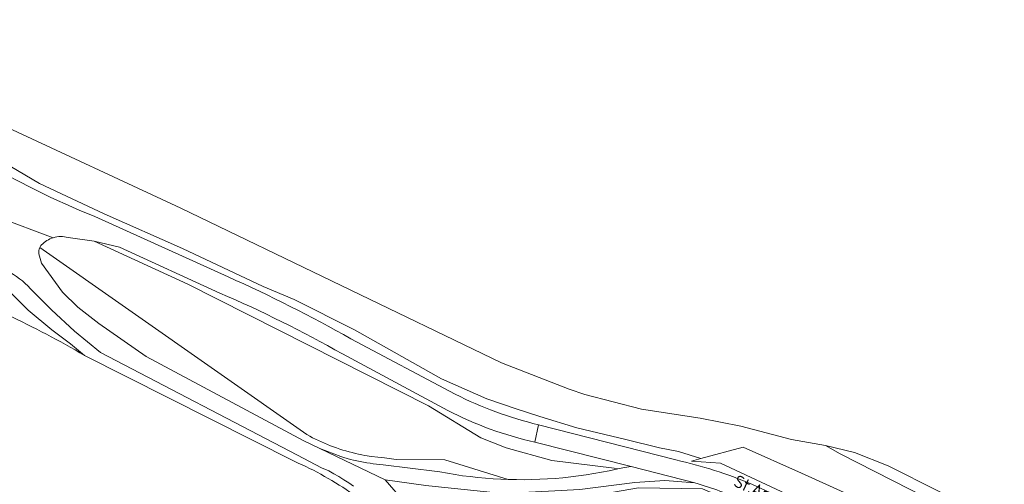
# Model space of a CAD drawing. Extents: x 184422 to 188298, y 343471 to 350189.
# Tile 211 of 256: x 186160 to 186302, y 348066 to 348133. Entities that reach past the tile are written whole.
import ezdxf
from ezdxf.enums import TextEntityAlignment as Align

# ---------------------------------------------------------------- set-up
doc = ezdxf.new("R2010")
doc.units = 0
for name, color, linetype, lineweight in [('B-WA-GR-BOUWLAND-GV', 252, 'Continuous', 13), ('B-WA-GR-GRAS-GV', 252, 'Continuous', 13), ('B-WA-GR-GROENVOORZIENING-GV', 252, 'Continuous', 18), ('B-WA-GR-STRUIK-GV', 252, 'Continuous', 13), ('B-WA-OG-TERREIN_CULTUURSCHEIDING-GV', 252, 'Continuous', 18), ('B-WA-OG-TOPOGRAFIE-T18', 252, 'Continuous', 18), ('B-WA-OG-WEG-GV', 252, 'Continuous', 18), ('B-WA-VH-VERHARDING_HALFVERHARDING_GRIND-GV', 252, 'Continuous', 18)]:
    doc.layers.add(name, color=color, linetype=linetype, lineweight=lineweight)
doc.styles.add('NLCS-ISO-M1000-T18', font='NLCS-ISO.ttf', dxfattribs={"height": 1.8})

msp = doc.modelspace()

# ---------------------------------------------------------------- linework, layer by layer
at = {"layer": 'B-WA-GR-BOUWLAND-GV', "flags": 128}
msp.add_lwpolyline([(186138.298, 348135.467), (186141.489, 348132.375), (186148.511, 348124.437), (186157.252, 348118.086), (186182.979, 348106.064), (186229.429, 348083.675), (186239.23, 348079.856), (186241.459, 348079.102), (186249.687, 348076.955), (186258.161, 348075.66), (186264.078, 348074.497), (186271.388, 348072.563), (186276.338, 348071.71), (186280.501, 348070.694), (186285.418, 348068.76), (186292.695, 348065.089), (186299.893, 348061.531), (186302.824, 348059.926)], dxfattribs=at)
msp.add_lwpolyline([(186138.298, 348135.467), (186141.489, 348132.375), (186148.511, 348124.437), (186157.252, 348118.086), (186182.979, 348106.064), (186229.429, 348083.675), (186239.23, 348079.856), (186241.459, 348079.102), (186249.687, 348076.955), (186258.161, 348075.66), (186264.078, 348074.497), (186271.388, 348072.563), (186276.338, 348071.71), (186280.501, 348070.694), (186285.418, 348068.76), (186292.695, 348065.089), (186299.893, 348061.531), (186302.824, 348059.926)], dxfattribs=at)
msp.add_lwpolyline([(186138.298, 348135.467), (186141.489, 348132.375), (186148.511, 348124.437), (186157.252, 348118.086), (186182.979, 348106.064), (186229.429, 348083.675), (186239.23, 348079.856), (186241.459, 348079.102), (186249.687, 348076.955), (186258.161, 348075.66), (186264.078, 348074.497), (186271.388, 348072.563), (186276.338, 348071.71), (186280.501, 348070.694), (186285.418, 348068.76), (186292.695, 348065.089), (186299.893, 348061.531), (186302.824, 348059.926)], dxfattribs=at)
at = {"layer": 'B-WA-GR-GRAS-GV', "flags": 128}
for points in [[(186169.031, 348084.755), (186167.01, 348086.449), (186164.319, 348088.467), (186160.889, 348091.292), (186158.333, 348093.848), (186156.45, 348095.328), (186152.952, 348096.606), (186148.984, 348096.875), (186144.881, 348097.413), (186137.099, 348097.969)], [(186169.031, 348084.755), (186167.01, 348086.449), (186164.319, 348088.467), (186160.889, 348091.292), (186158.333, 348093.848), (186156.45, 348095.328), (186152.952, 348096.606), (186148.984, 348096.875), (186144.881, 348097.413), (186137.099, 348097.969)], [(186169.031, 348084.755), (186167.01, 348086.449), (186164.319, 348088.467), (186160.889, 348091.292), (186158.333, 348093.848), (186156.45, 348095.328), (186152.952, 348096.606), (186148.984, 348096.875), (186144.881, 348097.413), (186137.099, 348097.969)], [(186199.413, 348069.421), (186169.031, 348084.755)], [(186199.413, 348069.421), (186169.031, 348084.755)], [(186199.413, 348069.421), (186169.031, 348084.755)]]:
    msp.add_lwpolyline(points, dxfattribs=at)
at = {"layer": 'B-WA-GR-GRAS-GV'}
for points in [[(186169.031, 348084.755, 0.0258914), (186157.88, 348090.608)], [(186157.88, 348090.608, -0.0258914), (186169.031, 348084.755)], [(186169.031, 348084.755, 0.0258914), (186157.88, 348090.608)], [(186157.88, 348090.608, -0.0258914), (186169.031, 348084.755)], [(186169.031, 348084.755, 0.0258914), (186157.88, 348090.608)], [(186157.88, 348090.608, -0.0258914), (186169.031, 348084.755)], [(186207.957, 348064.62, 0.0519028), (186199.413, 348069.421)], [(186207.957, 348064.62, 0.0519028), (186199.413, 348069.421)], [(186207.957, 348064.62, 0.0519028), (186199.413, 348069.421)]]:
    msp.add_lwpolyline(points, format="xyb", dxfattribs=at)
at = {"layer": 'B-WA-GR-GROENVOORZIENING-GV', "flags": 128}
msp.add_lwpolyline([(186302.824, 348059.926), (186299.893, 348061.531), (186292.695, 348065.089), (186285.418, 348068.76), (186280.501, 348070.694), (186276.338, 348071.71), (186278.436, 348070.517), (186291.056, 348064.089), (186305.431, 348057.058)], dxfattribs=at)
msp.add_lwpolyline([(186302.824, 348059.926), (186299.893, 348061.531), (186292.695, 348065.089), (186285.418, 348068.76), (186280.501, 348070.694), (186276.338, 348071.71), (186278.436, 348070.517), (186291.056, 348064.089), (186305.431, 348057.058)], dxfattribs=at)
msp.add_lwpolyline([(186302.824, 348059.926), (186299.893, 348061.531), (186292.695, 348065.089), (186285.418, 348068.76), (186280.501, 348070.694), (186276.338, 348071.71), (186278.436, 348070.517), (186291.056, 348064.089), (186305.431, 348057.058)], dxfattribs=at)
at = {"layer": 'B-WA-GR-STRUIK-GV', "flags": 128}
msp.add_lwpolyline([(186299.656, 348050.373), (186289.708, 348060.086), (186272.853, 348067.712), (186264.406, 348071.449), (186258.298, 348069.817), (186256.934, 348069.453), (186261.113, 348069.144), (186283.136, 348058.889), (186298.958, 348050.696)], close=True, dxfattribs=at)
msp.add_lwpolyline([(186299.656, 348050.373), (186289.708, 348060.086), (186272.853, 348067.712), (186264.406, 348071.449), (186258.298, 348069.817), (186256.934, 348069.453), (186261.113, 348069.144), (186283.136, 348058.889), (186298.958, 348050.696)], close=True, dxfattribs=at)
msp.add_lwpolyline([(186299.656, 348050.373), (186289.708, 348060.086), (186272.853, 348067.712), (186264.406, 348071.449), (186258.298, 348069.817), (186256.934, 348069.453), (186261.113, 348069.144), (186283.136, 348058.889), (186298.958, 348050.696)], close=True, dxfattribs=at)
at = {"layer": 'B-WA-OG-TERREIN_CULTUURSCHEIDING-GV', "flags": 128}
for points in [[(186291.056, 348064.089), (186278.436, 348070.517), (186276.338, 348071.71), (186271.388, 348072.563), (186264.078, 348074.497), (186258.161, 348075.66), (186249.687, 348076.955), (186241.459, 348079.102), (186239.23, 348079.856), (186229.429, 348083.675), (186182.979, 348106.064), (186157.252, 348118.086)], [(186291.056, 348064.089), (186278.436, 348070.517), (186276.338, 348071.71), (186271.388, 348072.563), (186264.078, 348074.497), (186258.161, 348075.66), (186249.687, 348076.955), (186241.459, 348079.102), (186239.23, 348079.856), (186229.429, 348083.675), (186182.979, 348106.064), (186157.252, 348118.086)], [(186291.056, 348064.089), (186278.436, 348070.517), (186276.338, 348071.71), (186271.388, 348072.563), (186264.078, 348074.497), (186258.161, 348075.66), (186249.687, 348076.955), (186241.459, 348079.102), (186239.23, 348079.856), (186229.429, 348083.675), (186182.979, 348106.064), (186157.252, 348118.086)], [(186153.731, 348114.833), (186162.524, 348109.67), (186171.878, 348105.282), (186183.241, 348100.262), (186194.93, 348094.748), (186199.402, 348092.837), (186208.154, 348088.445), (186220.749, 348081.351), (186227.298, 348078.463), (186231.56, 348077.004), (186234.969, 348075.89), (186240.345, 348074.284), (186247.393, 348072.563), (186252.31, 348071.382), (186255.031, 348070.825), (186258.298, 348069.817), (186264.406, 348071.449), (186272.853, 348067.712), (186289.708, 348060.086)], [(186153.731, 348114.833), (186162.524, 348109.67), (186171.878, 348105.282), (186183.241, 348100.262), (186194.93, 348094.748), (186199.402, 348092.837), (186208.154, 348088.445), (186220.749, 348081.351), (186227.298, 348078.463), (186231.56, 348077.004), (186234.969, 348075.89), (186240.345, 348074.284), (186247.393, 348072.563), (186252.31, 348071.382), (186255.031, 348070.825), (186258.298, 348069.817), (186264.406, 348071.449), (186272.853, 348067.712), (186289.708, 348060.086)], [(186153.731, 348114.833), (186162.524, 348109.67), (186171.878, 348105.282), (186183.241, 348100.262), (186194.93, 348094.748), (186199.402, 348092.837), (186208.154, 348088.445), (186220.749, 348081.351), (186227.298, 348078.463), (186231.56, 348077.004), (186234.969, 348075.89), (186240.345, 348074.284), (186247.393, 348072.563), (186252.31, 348071.382), (186255.031, 348070.825), (186258.298, 348069.817), (186264.406, 348071.449), (186272.853, 348067.712), (186289.708, 348060.086)]]:
    msp.add_lwpolyline(points, dxfattribs=at)
at = {"layer": 'B-WA-OG-WEG-GV', "flags": 128}
for points in [[(186265.682, 348066.086), (186298.958, 348050.696), (186283.136, 348058.889), (186261.113, 348069.144), (186256.934, 348069.453), (186258.298, 348069.817), (186255.031, 348070.825), (186252.31, 348071.382), (186247.393, 348072.563), (186240.345, 348074.284), (186234.969, 348075.89), (186231.56, 348077.004), (186227.298, 348078.463), (186220.749, 348081.351), (186208.154, 348088.445), (186199.402, 348092.837), (186194.93, 348094.748), (186183.241, 348100.262), (186171.878, 348105.282), (186162.524, 348109.67), (186153.731, 348114.833), (186148.906, 348118.455), (186139.028, 348127.252), (186132.764, 348133.794)], [(186265.682, 348066.086), (186298.958, 348050.696), (186283.136, 348058.889), (186261.113, 348069.144), (186256.934, 348069.453), (186258.298, 348069.817), (186255.031, 348070.825), (186252.31, 348071.382), (186247.393, 348072.563), (186240.345, 348074.284), (186234.969, 348075.89), (186231.56, 348077.004), (186227.298, 348078.463), (186220.749, 348081.351), (186208.154, 348088.445), (186199.402, 348092.837), (186194.93, 348094.748), (186183.241, 348100.262), (186171.878, 348105.282), (186162.524, 348109.67), (186153.731, 348114.833), (186148.906, 348118.455), (186139.028, 348127.252), (186132.764, 348133.794)], [(186265.682, 348066.086), (186298.958, 348050.696), (186283.136, 348058.889), (186261.113, 348069.144), (186256.934, 348069.453), (186258.298, 348069.817), (186255.031, 348070.825), (186252.31, 348071.382), (186247.393, 348072.563), (186240.345, 348074.284), (186234.969, 348075.89), (186231.56, 348077.004), (186227.298, 348078.463), (186220.749, 348081.351), (186208.154, 348088.445), (186199.402, 348092.837), (186194.93, 348094.748), (186183.241, 348100.262), (186171.878, 348105.282), (186162.524, 348109.67), (186153.731, 348114.833), (186148.906, 348118.455), (186139.028, 348127.252), (186132.764, 348133.794)], [(186170.559, 348104.873), (186189.835, 348096.136)], [(186170.559, 348104.873), (186189.835, 348096.136)], [(186170.559, 348104.873), (186189.835, 348096.136)], [(186231.563, 348066.763), (186232.689, 348066.759), (186233.816, 348066.777), (186234.941, 348066.814), (186236.066, 348066.871), (186237.19, 348066.949), (186238.312, 348067.046), (186239.432, 348067.164), (186240.55, 348067.302), (186241.665, 348067.46), (186242.777, 348067.638), (186243.886, 348067.835), (186244.991, 348068.053), (186245.622, 348068.204), (186246.258, 348068.341), (186245.745, 348068.425), (186236.7, 348069.555), (186230.072, 348071.353), (186226.41, 348072.798), (186218.862, 348077.472), (186184.022, 348095.063), (186170.42, 348101.319), (186166.667, 348101.852)], [(186231.563, 348066.763), (186232.689, 348066.759), (186233.816, 348066.777), (186234.941, 348066.814), (186236.066, 348066.871), (186237.19, 348066.949), (186238.312, 348067.046), (186239.432, 348067.164), (186240.55, 348067.302), (186241.665, 348067.46), (186242.777, 348067.638), (186243.886, 348067.835), (186244.991, 348068.053), (186245.622, 348068.204), (186246.258, 348068.341), (186245.745, 348068.425), (186236.7, 348069.555), (186230.072, 348071.353), (186226.41, 348072.798), (186218.862, 348077.472), (186184.022, 348095.063), (186170.42, 348101.319), (186166.667, 348101.852)], [(186231.563, 348066.763), (186232.689, 348066.759), (186233.816, 348066.777), (186234.941, 348066.814), (186236.066, 348066.871), (186237.19, 348066.949), (186238.312, 348067.046), (186239.432, 348067.164), (186240.55, 348067.302), (186241.665, 348067.46), (186242.777, 348067.638), (186243.886, 348067.835), (186244.991, 348068.053), (186245.622, 348068.204), (186246.258, 348068.341), (186245.745, 348068.425), (186236.7, 348069.555), (186230.072, 348071.353), (186226.41, 348072.798), (186218.862, 348077.472), (186184.022, 348095.063), (186170.42, 348101.319), (186166.667, 348101.852)], [(186211.515, 348070.002), (186210.579, 348070.121), (186209.646, 348070.272), (186209.182, 348070.361), (186208.72, 348070.457), (186208.259, 348070.561), (186207.801, 348070.673), (186207.344, 348070.793), (186206.889, 348070.921), (186206.437, 348071.057), (186205.987, 348071.201), (186205.54, 348071.352), (186205.095, 348071.512), (186204.654, 348071.679), (186204.215, 348071.854), (186203.779, 348072.036), (186203.347, 348072.226), (186202.918, 348072.423), (186202.492, 348072.628), (186202.07, 348072.841), (186201.652, 348073.06), (186201.238, 348073.287), (186162.558, 348100.385)], [(186162.558, 348100.385), (186201.238, 348073.287), (186201.652, 348073.06), (186202.07, 348072.841), (186202.492, 348072.628), (186202.918, 348072.423), (186203.347, 348072.226), (186203.779, 348072.036), (186204.215, 348071.854), (186204.654, 348071.679), (186205.095, 348071.512), (186205.54, 348071.352), (186205.987, 348071.201), (186206.437, 348071.057), (186206.889, 348070.921), (186207.344, 348070.793), (186207.801, 348070.673), (186208.259, 348070.561), (186208.72, 348070.457), (186209.182, 348070.361), (186209.646, 348070.272), (186210.579, 348070.121), (186211.515, 348070.002), (186212.456, 348069.915), (186214.181, 348069.694), (186221.206, 348069.634), (186230.4, 348066.797), (186231.563, 348066.763)], [(186211.515, 348070.002), (186210.579, 348070.121), (186209.646, 348070.272), (186209.182, 348070.361), (186208.72, 348070.457), (186208.259, 348070.561), (186207.801, 348070.673), (186207.344, 348070.793), (186206.889, 348070.921), (186206.437, 348071.057), (186205.987, 348071.201), (186205.54, 348071.352), (186205.095, 348071.512), (186204.654, 348071.679), (186204.215, 348071.854), (186203.779, 348072.036), (186203.347, 348072.226), (186202.918, 348072.423), (186202.492, 348072.628), (186202.07, 348072.841), (186201.652, 348073.06), (186201.238, 348073.287), (186162.558, 348100.385)], [(186162.558, 348100.385), (186201.238, 348073.287), (186201.652, 348073.06), (186202.07, 348072.841), (186202.492, 348072.628), (186202.918, 348072.423), (186203.347, 348072.226), (186203.779, 348072.036), (186204.215, 348071.854), (186204.654, 348071.679), (186205.095, 348071.512), (186205.54, 348071.352), (186205.987, 348071.201), (186206.437, 348071.057), (186206.889, 348070.921), (186207.344, 348070.793), (186207.801, 348070.673), (186208.259, 348070.561), (186208.72, 348070.457), (186209.182, 348070.361), (186209.646, 348070.272), (186210.579, 348070.121), (186211.515, 348070.002), (186212.456, 348069.915), (186214.181, 348069.694), (186221.206, 348069.634), (186230.4, 348066.797), (186231.563, 348066.763)], [(186211.515, 348070.002), (186210.579, 348070.121), (186209.646, 348070.272), (186209.182, 348070.361), (186208.72, 348070.457), (186208.259, 348070.561), (186207.801, 348070.673), (186207.344, 348070.793), (186206.889, 348070.921), (186206.437, 348071.057), (186205.987, 348071.201), (186205.54, 348071.352), (186205.095, 348071.512), (186204.654, 348071.679), (186204.215, 348071.854), (186203.779, 348072.036), (186203.347, 348072.226), (186202.918, 348072.423), (186202.492, 348072.628), (186202.07, 348072.841), (186201.652, 348073.06), (186201.238, 348073.287), (186162.558, 348100.385)], [(186162.558, 348100.385), (186201.238, 348073.287), (186201.652, 348073.06), (186202.07, 348072.841), (186202.492, 348072.628), (186202.918, 348072.423), (186203.347, 348072.226), (186203.779, 348072.036), (186204.215, 348071.854), (186204.654, 348071.679), (186205.095, 348071.512), (186205.54, 348071.352), (186205.987, 348071.201), (186206.437, 348071.057), (186206.889, 348070.921), (186207.344, 348070.793), (186207.801, 348070.673), (186208.259, 348070.561), (186208.72, 348070.457), (186209.182, 348070.361), (186209.646, 348070.272), (186210.579, 348070.121), (186211.515, 348070.002), (186212.456, 348069.915), (186214.181, 348069.694), (186221.206, 348069.634), (186230.4, 348066.797), (186231.563, 348066.763)], [(186188.623, 348093.798), (186174.091, 348100.44), (186170.42, 348101.319), (186184.022, 348095.063), (186218.862, 348077.472), (186226.41, 348072.798), (186230.072, 348071.353), (186236.7, 348069.555), (186245.745, 348068.425), (186246.258, 348068.341), (186247.216, 348068.521), (186248.18, 348068.669), (186234.217, 348072.197)], [(186188.623, 348093.798), (186174.091, 348100.44), (186170.42, 348101.319), (186184.022, 348095.063), (186218.862, 348077.472), (186226.41, 348072.798), (186230.072, 348071.353), (186236.7, 348069.555), (186245.745, 348068.425), (186246.258, 348068.341), (186247.216, 348068.521), (186248.18, 348068.669), (186234.217, 348072.197)], [(186188.623, 348093.798), (186174.091, 348100.44), (186170.42, 348101.319), (186184.022, 348095.063), (186218.862, 348077.472), (186226.41, 348072.798), (186230.072, 348071.353), (186236.7, 348069.555), (186245.745, 348068.425), (186246.258, 348068.341), (186247.216, 348068.521), (186248.18, 348068.669), (186234.217, 348072.197)], [(186162.429, 348099.49), (186162.831, 348098.108), (186165.848, 348093.9), (186168.061, 348091.771), (186171.103, 348089.405), (186177.99, 348084.58), (186200.816, 348072.38), (186203.117, 348071.274), (186206.138, 348070.096), (186206.601, 348069.956), (186207.066, 348069.825), (186207.534, 348069.702), (186208.003, 348069.587), (186208.475, 348069.481), (186208.948, 348069.383), (186209.423, 348069.292), (186209.9, 348069.211), (186210.378, 348069.137), (186210.857, 348069.072), (186211.337, 348069.015), (186211.818, 348068.967), (186212.3, 348068.927), (186220.108, 348067.927), (186220.496, 348067.877), (186221.59, 348067.678), (186222.688, 348067.498), (186223.789, 348067.337), (186224.892, 348067.196), (186225.998, 348067.075), (186227.106, 348066.973), (186228.215, 348066.891), (186229.325, 348066.829), (186230.4, 348066.797), (186221.206, 348069.634), (186214.181, 348069.694), (186212.456, 348069.915), (186211.515, 348070.002)], [(186162.429, 348099.49), (186162.831, 348098.108), (186165.848, 348093.9), (186168.061, 348091.771), (186171.103, 348089.405), (186177.99, 348084.58), (186200.816, 348072.38), (186203.117, 348071.274), (186206.138, 348070.096), (186206.601, 348069.956), (186207.066, 348069.825), (186207.534, 348069.702), (186208.003, 348069.587), (186208.475, 348069.481), (186208.948, 348069.383), (186209.423, 348069.292), (186209.9, 348069.211), (186210.378, 348069.137), (186210.857, 348069.072), (186211.337, 348069.015), (186211.818, 348068.967), (186212.3, 348068.927), (186220.108, 348067.927), (186220.496, 348067.877), (186221.59, 348067.678), (186222.688, 348067.498), (186223.789, 348067.337), (186224.892, 348067.196), (186225.998, 348067.075), (186227.106, 348066.973), (186228.215, 348066.891), (186229.325, 348066.829), (186230.4, 348066.797), (186221.206, 348069.634), (186214.181, 348069.694), (186212.456, 348069.915), (186211.515, 348070.002)], [(186162.429, 348099.49), (186162.831, 348098.108), (186165.848, 348093.9), (186168.061, 348091.771), (186171.103, 348089.405), (186177.99, 348084.58), (186200.816, 348072.38), (186203.117, 348071.274), (186206.138, 348070.096), (186206.601, 348069.956), (186207.066, 348069.825), (186207.534, 348069.702), (186208.003, 348069.587), (186208.475, 348069.481), (186208.948, 348069.383), (186209.423, 348069.292), (186209.9, 348069.211), (186210.378, 348069.137), (186210.857, 348069.072), (186211.337, 348069.015), (186211.818, 348068.967), (186212.3, 348068.927), (186220.108, 348067.927), (186220.496, 348067.877), (186221.59, 348067.678), (186222.688, 348067.498), (186223.789, 348067.337), (186224.892, 348067.196), (186225.998, 348067.075), (186227.106, 348066.973), (186228.215, 348066.891), (186229.325, 348066.829), (186230.4, 348066.797), (186221.206, 348069.634), (186214.181, 348069.694), (186212.456, 348069.915), (186211.515, 348070.002)], [(186137.099, 348097.969), (186144.881, 348097.413), (186148.984, 348096.875), (186152.952, 348096.606), (186156.45, 348095.328), (186158.333, 348093.848), (186160.889, 348091.292), (186164.319, 348088.467), (186167.01, 348086.449), (186169.031, 348084.755), (186199.413, 348069.421)], [(186137.099, 348097.969), (186144.881, 348097.413), (186148.984, 348096.875), (186152.952, 348096.606), (186156.45, 348095.328), (186158.333, 348093.848), (186160.889, 348091.292), (186164.319, 348088.467), (186167.01, 348086.449), (186169.031, 348084.755), (186199.413, 348069.421)], [(186137.099, 348097.969), (186144.881, 348097.413), (186148.984, 348096.875), (186152.952, 348096.606), (186156.45, 348095.328), (186158.333, 348093.848), (186160.889, 348091.292), (186164.319, 348088.467), (186167.01, 348086.449), (186169.031, 348084.755), (186199.413, 348069.421)], [(186208.001, 348065.818), (186207.302, 348066.29), (186206.594, 348066.748), (186205.879, 348067.195), (186205.156, 348067.628), (186204.425, 348068.049), (186203.356, 348068.493), (186199.895, 348070.298), (186171.361, 348085.164), (186167.57, 348088.252), (186164.255, 348091.378), (186162.381, 348093.254), (186161.211, 348094.425)], [(186208.001, 348065.818), (186207.302, 348066.29), (186206.594, 348066.748), (186205.879, 348067.195), (186205.156, 348067.628), (186204.425, 348068.049), (186203.356, 348068.493), (186199.895, 348070.298), (186171.361, 348085.164), (186167.57, 348088.252), (186164.255, 348091.378), (186162.381, 348093.254), (186161.211, 348094.425)], [(186208.001, 348065.818), (186207.302, 348066.29), (186206.594, 348066.748), (186205.879, 348067.195), (186205.156, 348067.628), (186204.425, 348068.049), (186203.356, 348068.493), (186199.895, 348070.298), (186171.361, 348085.164), (186167.57, 348088.252), (186164.255, 348091.378), (186162.381, 348093.254), (186161.211, 348094.425)], [(186207.602, 348087.162), (186222.7, 348079.147)], [(186207.602, 348087.162), (186222.7, 348079.147)], [(186207.602, 348087.162), (186222.7, 348079.147)], [(186221.651, 348076.794), (186206.381, 348084.964)], [(186221.651, 348076.794), (186206.381, 348084.964)], [(186221.651, 348076.794), (186206.381, 348084.964)], [(186234.757, 348074.716), (186254.655, 348069.619)], [(186234.757, 348074.716), (186254.655, 348069.619)], [(186234.757, 348074.716), (186254.655, 348069.619)], [(186257.42, 348066.278), (186253.068, 348066.629), (186248.71, 348066.358), (186240.773, 348065.344), (186236.196, 348065.112), (186229.597, 348064.778), (186219.792, 348065.774), (186218.464, 348065.909), (186212.582, 348066.726), (186221.136, 348056.881), (186223.715, 348053.836), (186223.806, 348054.36), (186221.516, 348059.629), (186221.496, 348059.717), (186220.62, 348063.508), (186223.171, 348064.128), (186224.641, 348064.486), (186235.144, 348063.853), (186240.071, 348063.986), (186249.232, 348065.558), (186258.517, 348065.42), (186267.474, 348061.607), (186282.344, 348054.911), (186304.376, 348044.529)], [(186257.42, 348066.278), (186253.068, 348066.629), (186248.71, 348066.358), (186240.773, 348065.344), (186236.196, 348065.112), (186229.597, 348064.778), (186219.792, 348065.774), (186218.464, 348065.909), (186212.582, 348066.726), (186221.136, 348056.881), (186223.715, 348053.836), (186223.806, 348054.36), (186221.516, 348059.629), (186221.496, 348059.717), (186220.62, 348063.508), (186223.171, 348064.128), (186224.641, 348064.486), (186235.144, 348063.853), (186240.071, 348063.986), (186249.232, 348065.558), (186258.517, 348065.42), (186267.474, 348061.607), (186282.344, 348054.911), (186304.376, 348044.529)], [(186257.42, 348066.278), (186253.068, 348066.629), (186248.71, 348066.358), (186240.773, 348065.344), (186236.196, 348065.112), (186229.597, 348064.778), (186219.792, 348065.774), (186218.464, 348065.909), (186212.582, 348066.726), (186221.136, 348056.881), (186223.715, 348053.836), (186223.806, 348054.36), (186221.516, 348059.629), (186221.496, 348059.717), (186220.62, 348063.508), (186223.171, 348064.128), (186224.641, 348064.486), (186235.144, 348063.853), (186240.071, 348063.986), (186249.232, 348065.558), (186258.517, 348065.42), (186267.474, 348061.607), (186282.344, 348054.911), (186304.376, 348044.529)]]:
    msp.add_lwpolyline(points, dxfattribs=at)
at = {"layer": 'B-WA-OG-WEG-GV'}
for points in [[(186153.682, 348113.234, 0.0389653), (186170.559, 348104.873)], [(186153.682, 348113.234, 0.0389653), (186170.559, 348104.873)], [(186153.682, 348113.234, 0.0389653), (186170.559, 348104.873)], [(186164.521, 348101.806, 0.1281075), (186162.805, 348100.755)], [(186164.521, 348101.806, 0.1281075), (186162.805, 348100.755)], [(186164.521, 348101.806, 0.1281075), (186162.805, 348100.755)], [(186166.667, 348101.852, 0.1369961), (186164.521, 348101.806)], [(186166.667, 348101.852, 0.1369961), (186164.521, 348101.806)], [(186166.667, 348101.852, 0.1369961), (186164.521, 348101.806)], [(186162.558, 348100.385, 0.1507658), (186162.429, 348099.49)], [(186162.558, 348100.385, 0.1507658), (186162.429, 348099.49)], [(186162.558, 348100.385, 0.1507658), (186162.429, 348099.49)], [(186162.805, 348100.755, 0.0729426), (186162.558, 348100.385)], [(186162.805, 348100.755, 0.0729426), (186162.558, 348100.385)], [(186162.805, 348100.755, 0.0729426), (186162.558, 348100.385)], [(186161.211, 348094.425, 0.1814756), (186153.736, 348098.233)], [(186161.211, 348094.425, 0.1814756), (186153.736, 348098.233)], [(186161.211, 348094.425, 0.1814756), (186153.736, 348098.233)], [(186189.835, 348096.136, -0.0242866), (186207.602, 348087.162)], [(186189.835, 348096.136, -0.0242866), (186207.602, 348087.162)], [(186189.835, 348096.136, -0.0242866), (186207.602, 348087.162)], [(186206.381, 348084.964, 0.0275542), (186188.623, 348093.798)], [(186206.381, 348084.964, 0.0275542), (186188.623, 348093.798)], [(186206.381, 348084.964, 0.0275542), (186188.623, 348093.798)], [(186222.7, 348079.147, 0.0584311), (186234.757, 348074.716)], [(186222.7, 348079.147, 0.0584311), (186234.757, 348074.716)], [(186222.7, 348079.147, 0.0584311), (186234.757, 348074.716)], [(186234.217, 348072.197, -0.064573), (186221.651, 348076.794)], [(186234.217, 348072.197, -0.064573), (186221.651, 348076.794)], [(186234.217, 348072.197, -0.064573), (186221.651, 348076.794)], [(186199.413, 348069.421, -0.0519028), (186207.957, 348064.62)], [(186199.413, 348069.421, -0.0519028), (186207.957, 348064.62)], [(186199.413, 348069.421, -0.0519028), (186207.957, 348064.62)], [(186254.655, 348069.619, -0.0456111), (186265.682, 348066.086)], [(186254.655, 348069.619, -0.0456111), (186265.682, 348066.086)], [(186254.655, 348069.619, -0.0456111), (186265.682, 348066.086)], [(186264.576, 348063.777, 0.0252387), (186257.42, 348066.278)], [(186264.576, 348063.777, 0.0252387), (186257.42, 348066.278)], [(186264.576, 348063.777, 0.0252387), (186257.42, 348066.278)]]:
    msp.add_lwpolyline(points, format="xyb", dxfattribs=at)
at = {"layer": 'B-WA-VH-VERHARDING_HALFVERHARDING_GRIND-GV', "flags": 128}
for points in [[(186142.988, 348118.571), (186152.881, 348110.113), (186155.205, 348107.079), (186156.485, 348104.802), (186164.521, 348101.806)], [(186142.988, 348118.571), (186152.881, 348110.113), (186155.205, 348107.079), (186156.485, 348104.802), (186164.521, 348101.806)], [(186142.988, 348118.571), (186152.881, 348110.113), (186155.205, 348107.079), (186156.485, 348104.802), (186164.521, 348101.806)], [(186164.521, 348101.806), (186156.485, 348104.802), (186156.614, 348104.573)], [(186164.521, 348101.806), (186156.485, 348104.802), (186156.614, 348104.573)], [(186164.521, 348101.806), (186156.485, 348104.802), (186156.614, 348104.573)], [(186189.835, 348096.136), (186170.559, 348104.873)], [(186189.835, 348096.136), (186170.559, 348104.873)], [(186189.835, 348096.136), (186170.559, 348104.873)], [(186166.667, 348101.852), (186170.42, 348101.319), (186174.091, 348100.44), (186188.623, 348093.798)], [(186166.667, 348101.852), (186170.42, 348101.319), (186174.091, 348100.44), (186188.623, 348093.798)], [(186166.667, 348101.852), (186170.42, 348101.319), (186174.091, 348100.44), (186188.623, 348093.798)], [(186240.219, 348033.17), (186229.566, 348046.928), (186223.715, 348053.836), (186221.136, 348056.881), (186212.582, 348066.726), (186203.117, 348071.274), (186200.816, 348072.38), (186177.99, 348084.58), (186171.103, 348089.405), (186168.061, 348091.771), (186165.848, 348093.9), (186162.831, 348098.108), (186162.429, 348099.49)], [(186240.219, 348033.17), (186229.566, 348046.928), (186223.715, 348053.836), (186221.136, 348056.881), (186212.582, 348066.726), (186203.117, 348071.274), (186200.816, 348072.38), (186177.99, 348084.58), (186171.103, 348089.405), (186168.061, 348091.771), (186165.848, 348093.9), (186162.831, 348098.108), (186162.429, 348099.49)], [(186240.219, 348033.17), (186229.566, 348046.928), (186223.715, 348053.836), (186221.136, 348056.881), (186212.582, 348066.726), (186203.117, 348071.274), (186200.816, 348072.38), (186177.99, 348084.58), (186171.103, 348089.405), (186168.061, 348091.771), (186165.848, 348093.9), (186162.831, 348098.108), (186162.429, 348099.49)], [(186161.211, 348094.425), (186162.381, 348093.254), (186164.255, 348091.378), (186167.57, 348088.252), (186171.361, 348085.164), (186199.895, 348070.298), (186203.356, 348068.493), (186204.425, 348068.049), (186205.156, 348067.628), (186205.879, 348067.195), (186206.594, 348066.748), (186207.302, 348066.29), (186208.001, 348065.818)], [(186161.211, 348094.425), (186162.381, 348093.254), (186164.255, 348091.378), (186167.57, 348088.252), (186171.361, 348085.164), (186199.895, 348070.298), (186203.356, 348068.493), (186204.425, 348068.049), (186205.156, 348067.628), (186205.879, 348067.195), (186206.594, 348066.748), (186207.302, 348066.29), (186208.001, 348065.818)], [(186161.211, 348094.425), (186162.381, 348093.254), (186164.255, 348091.378), (186167.57, 348088.252), (186171.361, 348085.164), (186199.895, 348070.298), (186203.356, 348068.493), (186204.425, 348068.049), (186205.156, 348067.628), (186205.879, 348067.195), (186206.594, 348066.748), (186207.302, 348066.29), (186208.001, 348065.818)], [(186222.7, 348079.147), (186207.602, 348087.162)], [(186222.7, 348079.147), (186207.602, 348087.162)], [(186222.7, 348079.147), (186207.602, 348087.162)], [(186206.381, 348084.964), (186221.651, 348076.794)], [(186206.381, 348084.964), (186221.651, 348076.794)], [(186206.381, 348084.964), (186221.651, 348076.794)], [(186254.655, 348069.619), (186234.757, 348074.716), (186234.217, 348072.197), (186248.18, 348068.669), (186257.42, 348066.278)], [(186234.217, 348072.197), (186234.757, 348074.716)], [(186254.655, 348069.619), (186234.757, 348074.716), (186234.217, 348072.197), (186248.18, 348068.669), (186257.42, 348066.278)], [(186234.217, 348072.197), (186234.757, 348074.716)], [(186254.655, 348069.619), (186234.757, 348074.716), (186234.217, 348072.197), (186248.18, 348068.669), (186257.42, 348066.278)], [(186234.217, 348072.197), (186234.757, 348074.716)], [(186240.773, 348065.344), (186248.71, 348066.358), (186253.068, 348066.629), (186257.42, 348066.278), (186248.18, 348068.669), (186247.216, 348068.521), (186246.258, 348068.341), (186245.622, 348068.204), (186244.991, 348068.053), (186243.886, 348067.835), (186242.777, 348067.638), (186241.665, 348067.46), (186240.55, 348067.302), (186239.432, 348067.164), (186238.312, 348067.046), (186237.19, 348066.949), (186236.066, 348066.871), (186234.941, 348066.814), (186233.816, 348066.777), (186232.689, 348066.759), (186231.563, 348066.763), (186230.4, 348066.797), (186229.325, 348066.829), (186228.215, 348066.891), (186227.106, 348066.973), (186225.998, 348067.075), (186224.892, 348067.196), (186223.789, 348067.337), (186222.688, 348067.498), (186221.59, 348067.678), (186220.496, 348067.877), (186220.108, 348067.927), (186212.3, 348068.927), (186211.818, 348068.967), (186211.337, 348069.015), (186210.857, 348069.072), (186210.378, 348069.137), (186209.9, 348069.211), (186209.423, 348069.292), (186208.948, 348069.383), (186208.475, 348069.481), (186208.003, 348069.587), (186207.534, 348069.702), (186207.066, 348069.825), (186206.601, 348069.956), (186206.138, 348070.096), (186203.117, 348071.274), (186212.582, 348066.726), (186218.464, 348065.909)], [(186240.773, 348065.344), (186248.71, 348066.358), (186253.068, 348066.629), (186257.42, 348066.278), (186248.18, 348068.669), (186247.216, 348068.521), (186246.258, 348068.341), (186245.622, 348068.204), (186244.991, 348068.053), (186243.886, 348067.835), (186242.777, 348067.638), (186241.665, 348067.46), (186240.55, 348067.302), (186239.432, 348067.164), (186238.312, 348067.046), (186237.19, 348066.949), (186236.066, 348066.871), (186234.941, 348066.814), (186233.816, 348066.777), (186232.689, 348066.759), (186231.563, 348066.763), (186230.4, 348066.797), (186229.325, 348066.829), (186228.215, 348066.891), (186227.106, 348066.973), (186225.998, 348067.075), (186224.892, 348067.196), (186223.789, 348067.337), (186222.688, 348067.498), (186221.59, 348067.678), (186220.496, 348067.877), (186220.108, 348067.927), (186212.3, 348068.927), (186211.818, 348068.967), (186211.337, 348069.015), (186210.857, 348069.072), (186210.378, 348069.137), (186209.9, 348069.211), (186209.423, 348069.292), (186208.948, 348069.383), (186208.475, 348069.481), (186208.003, 348069.587), (186207.534, 348069.702), (186207.066, 348069.825), (186206.601, 348069.956), (186206.138, 348070.096), (186203.117, 348071.274), (186212.582, 348066.726), (186218.464, 348065.909)], [(186240.773, 348065.344), (186248.71, 348066.358), (186253.068, 348066.629), (186257.42, 348066.278), (186248.18, 348068.669), (186247.216, 348068.521), (186246.258, 348068.341), (186245.622, 348068.204), (186244.991, 348068.053), (186243.886, 348067.835), (186242.777, 348067.638), (186241.665, 348067.46), (186240.55, 348067.302), (186239.432, 348067.164), (186238.312, 348067.046), (186237.19, 348066.949), (186236.066, 348066.871), (186234.941, 348066.814), (186233.816, 348066.777), (186232.689, 348066.759), (186231.563, 348066.763), (186230.4, 348066.797), (186229.325, 348066.829), (186228.215, 348066.891), (186227.106, 348066.973), (186225.998, 348067.075), (186224.892, 348067.196), (186223.789, 348067.337), (186222.688, 348067.498), (186221.59, 348067.678), (186220.496, 348067.877), (186220.108, 348067.927), (186212.3, 348068.927), (186211.818, 348068.967), (186211.337, 348069.015), (186210.857, 348069.072), (186210.378, 348069.137), (186209.9, 348069.211), (186209.423, 348069.292), (186208.948, 348069.383), (186208.475, 348069.481), (186208.003, 348069.587), (186207.534, 348069.702), (186207.066, 348069.825), (186206.601, 348069.956), (186206.138, 348070.096), (186203.117, 348071.274), (186212.582, 348066.726), (186218.464, 348065.909)], [(186303.479, 348048.605), (186299.656, 348050.373), (186298.958, 348050.696), (186265.682, 348066.086)], [(186303.479, 348048.605), (186299.656, 348050.373), (186298.958, 348050.696), (186265.682, 348066.086)], [(186303.479, 348048.605), (186299.656, 348050.373), (186298.958, 348050.696), (186265.682, 348066.086)]]:
    msp.add_lwpolyline(points, dxfattribs=at)
at = {"layer": 'B-WA-VH-VERHARDING_HALFVERHARDING_GRIND-GV'}
for points in [[(186170.559, 348104.873, -0.0389653), (186153.682, 348113.234)], [(186170.559, 348104.873, -0.0389653), (186153.682, 348113.234)], [(186170.559, 348104.873, -0.0389653), (186153.682, 348113.234)], [(186162.805, 348100.755, -0.1281075), (186164.521, 348101.806)], [(186162.805, 348100.755, -0.1281075), (186164.521, 348101.806)], [(186162.805, 348100.755, -0.1281075), (186164.521, 348101.806)], [(186164.521, 348101.806, -0.1369961), (186166.667, 348101.852)], [(186164.521, 348101.806, -0.1369961), (186166.667, 348101.852)], [(186164.521, 348101.806, -0.1369961), (186166.667, 348101.852)], [(186162.429, 348099.49, -0.1507658), (186162.558, 348100.385)], [(186162.429, 348099.49, -0.1507658), (186162.558, 348100.385)], [(186162.429, 348099.49, -0.1507658), (186162.558, 348100.385)], [(186162.558, 348100.385, -0.0729426), (186162.805, 348100.755)], [(186162.558, 348100.385, -0.0729426), (186162.805, 348100.755)], [(186162.558, 348100.385, -0.0729426), (186162.805, 348100.755)], [(186153.736, 348098.233, -0.1814756), (186161.211, 348094.425)], [(186153.736, 348098.233, -0.1814756), (186161.211, 348094.425)], [(186153.736, 348098.233, -0.1814756), (186161.211, 348094.425)], [(186207.602, 348087.162, 0.0242866), (186189.835, 348096.136)], [(186207.602, 348087.162, 0.0242866), (186189.835, 348096.136)], [(186207.602, 348087.162, 0.0242866), (186189.835, 348096.136)], [(186188.623, 348093.798, -0.0275542), (186206.381, 348084.964)], [(186188.623, 348093.798, -0.0275542), (186206.381, 348084.964)], [(186188.623, 348093.798, -0.0275542), (186206.381, 348084.964)], [(186234.757, 348074.716, -0.0584311), (186222.7, 348079.147)], [(186234.757, 348074.716, -0.0584311), (186222.7, 348079.147)], [(186234.757, 348074.716, -0.0584311), (186222.7, 348079.147)], [(186221.651, 348076.794, 0.064573), (186234.217, 348072.197)], [(186221.651, 348076.794, 0.064573), (186234.217, 348072.197)], [(186221.651, 348076.794, 0.064573), (186234.217, 348072.197)], [(186265.682, 348066.086, 0.0456111), (186254.655, 348069.619)], [(186265.682, 348066.086, 0.0456111), (186254.655, 348069.619)], [(186265.682, 348066.086, 0.0456111), (186254.655, 348069.619)], [(186257.42, 348066.278, -0.0252387), (186264.576, 348063.777)], [(186257.42, 348066.278, -0.0252387), (186264.576, 348063.777)], [(186257.42, 348066.278, -0.0252387), (186264.576, 348063.777)]]:
    msp.add_lwpolyline(points, format="xyb", dxfattribs=at)

# ---------------------------------------------------------------- texts
at = {"layer": 'B-WA-OG-TOPOGRAFIE-T18', "style": 'NLCS-ISO-M1000-T18'}
msp.add_text('St.Annaweg', height=1.8, rotation=335.6, dxfattribs=at).set_placement((186268.612, 348063.976), align=Align.MIDDLE)
msp.add_text('St.Annaweg', height=1.8, rotation=335.6, dxfattribs=at).set_placement((186268.612, 348063.976), align=Align.MIDDLE)
msp.add_text('St.Annaweg', height=1.8, rotation=335.6, dxfattribs=at).set_placement((186268.612, 348063.976), align=Align.MIDDLE)

doc.saveas('drawing.dxf')
